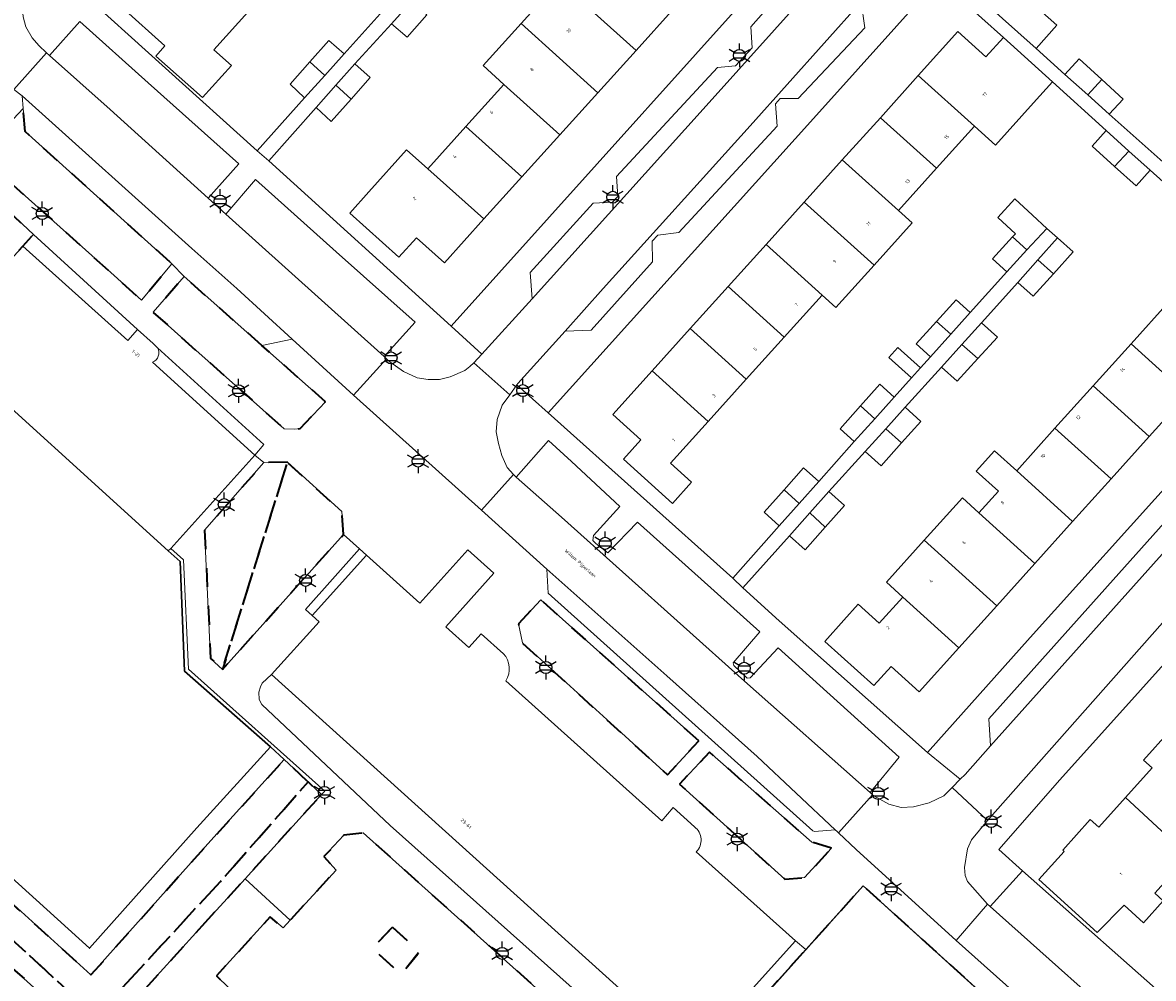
# Model space of a CAD drawing. Extents: x 105780 to 185197, y 477999 to 525027.
# Tile 238 of 256: x 108702 to 108822, y 479780 to 479881. Entities that reach past the tile are written whole.
import ezdxf
from ezdxf.enums import TextEntityAlignment as Align

# ---------------------------------------------------------------- set-up
doc = ezdxf.new("R2010")
doc.units = 0
doc.linetypes.add('XX-HIDDEN', pattern=[4, 2, -2])
for name, color, linetype, lineweight in [('B-GV-GR-MATERIAALGRENS-G', 252, 'XX-HIDDEN', 35), ('B-RO-IE-MEUBILAIR_WEGMEUBILAIR-S', 252, 'Continuous', 25), ('B-RO-IE-TERREINAFSCHEIDING_KUNSTMATIG_HEKWERK-G', 252, 'IE-TERREINAFSCHEIDING-KUNSTMATIG', 18), ('B-WE-GK-KADEMUUR-G', 252, 'Continuous', 18), ('B-WE-GW-WATERGANG_SLOOT_INSTEEK-G', 252, 'Continuous', 30), ('B-XX-KG-KADASTRAAL_BEBOUWING-G', 252, 'Continuous', 20), ('B1-WE-OG-BEBOUWING-T18', 7, 'Continuous', 18), ('B1-WE-OG-TERREIN_ERF-GV', 252, 'Continuous', 18), ('B1-WE-OG-TOPOGRAFIE-T18', 10, 'Continuous', 18), ('B1-WE-VH-VERHARDING_BETONSTRAATSTEEN-GV', 252, 'Continuous', 18), ('B1-WE-VH-VERHARDING_TEGEL-GV', 252, 'Continuous', 18)]:
    doc.layers.add(name, color=color, linetype=linetype, lineweight=lineweight)
doc.styles.add('NLCS-ISO', font='NLCS-ISO.ttf')
doc.styles.add('NLCS-ISO-M200-T18', font='NLCS-ISO.ttf', dxfattribs={"height": 0.36})
doc.linetypes.add('IE-TERREINAFSCHEIDING-KUNSTMATIG', pattern='A,4,[82,NLCS.SHX,S=0.75,R=90,X=0,Y=0],4,-2', length=10)

# ---------------------------------------------------------------- blocks, each defined once
blk = doc.blocks.new('B-SIE-WEG_LICHTMAST-SO')
at = {"ltscale": 0.1}
for p, q in [((0, 1.27), (0, 2.53)), ((-1.1, 0.63), (-2.19, 1.27)), ((1.1, 0.63), (2.19, 1.27)), ((-1.1, -0.63), (-2.19, -1.27)), ((0, -1.27), (0, -2.53)), ((1.1, -0.63), (2.19, -1.27))]:
    blk.add_line(p, q, dxfattribs=at)
at = {"flags": 128}
for points in [[(-1.16, 0.5), (1.16, 0.5)], [(-1.16, -0.5), (1.16, -0.5)]]:
    blk.add_lwpolyline(points, dxfattribs=at)
at = {"ltscale": 0.1}
blk.add_circle((0, 0), 1.27, dxfattribs=at)
at = {"style": 'NLCS-ISO'}
blk.add_attdef('TYPE', text='', height=1.8, dxfattribs=at).set_placement((0, 2.53), align=Align.BOTTOM_CENTER)

msp = doc.modelspace()

# ---------------------------------------------------------------- linework, layer by layer
at = {"layer": 'B-GV-GR-MATERIAALGRENS-G', "flags": 128}
for points in [[(108702.582, 479869.673), (108702.367, 479872.096), (108699.209, 479868.759), (108699.657, 479865.563), (108700.934, 479864.363), (108711.644, 479854.755), (108714.872, 479851.859), (108718.095, 479855.702)], [(108684.758, 479862.288), (108689.55, 479857.924), (108696.772, 479851.346), (108702.339, 479857.554), (108703.449, 479858.792), (108698.658, 479863.273), (108696.716, 479861.043), (108697.092, 479860.688), (108694.238, 479857.668), (108691.863, 479859.912), (108694.717, 479862.932), (108695.626, 479862.073), (108697.563, 479864.297), (108692.264, 479869.026), (108690.529, 479868.705), (108689.488, 479867.534)], [(108721.314, 479785.689), (108725.842, 479790.674), (108733.922, 479799.569), (108732.498, 479800.904), (108723.232, 479790.378), (108711.967, 479778.187), (108707.914, 479778.063), (108693.954, 479790.912), (108662.367, 479827.234), (108661.506, 479835.759), (108671.889, 479847.338), (108681.515, 479857.858), (108689.55, 479857.924), (108684.758, 479862.288), (108660.621, 479835.515), (108660.218, 479831.319), (108661.554, 479829.741), (108659.518, 479828.124), (108683.689, 479799.505), (108685.038, 479797.247), (108685.458, 479796.121), (108686.597, 479796.476), (108687.26, 479794.487), (108687.693, 479793.188), (108701.788, 479780.712), (108710.033, 479773.302), (108710.049, 479773.288)], [(108686.411, 479855.832), (108694.64, 479848.969), (108696.772, 479851.346), (108689.55, 479857.924), (108681.515, 479857.858), (108671.889, 479847.338), (108661.506, 479835.759), (108662.367, 479827.234), (108693.954, 479790.912), (108707.914, 479778.063), (108711.967, 479778.187), (108723.232, 479790.378), (108732.498, 479800.904), (108729.982, 479803.262), (108722.221, 479794.697), (108709.537, 479780.492), (108695.905, 479792.831), (108663.828, 479830.715)], [(108727.621, 479847.055), (108719.382, 479854.345), (108716.124, 479850.563), (108729.988, 479838.244), (108731.106, 479838.197), (108731.683, 479838.277), (108734.335, 479841.114)], [(108730.313, 479834.711), (108727.833, 479834.665), (108721.559, 479827.538), (108722.201, 479813.967), (108723.446, 479812.797)], [(108736.26, 479827.081), (108736.061, 479829.49), (108730.313, 479834.711), (108723.446, 479812.797)], [(108773.821, 479805.262), (108757.124, 479820.17), (108754.755, 479817.617), (108755.183, 479815.598), (108765.648, 479806.092), (108770.521, 479801.665)], [(108787.858, 479793.9), (108785.778, 479794.539), (108774.971, 479804.047), (108771.788, 479800.678), (108782.941, 479790.628), (108785.007, 479790.789)], [(108753.802, 479773.675), (108756.452, 479776.692), (108757.627, 479778.233), (108738.345, 479795.508), (108736.285, 479795.266), (108734.182, 479793.01), (108735.472, 479791.59), (108730.616, 479786.296), (108729.863, 479785.475), (108728.493, 479786.639), (108722.812, 479780.409), (108724.143, 479779.102), (108718.534, 479772.987), (108717.24, 479774.202), (108713.361, 479769.991), (108726.804, 479757.9), (108745.131, 479741.601), (108758.892, 479756.829), (108754.773, 479760.563), (108747.82, 479766.866)], [(108801.304, 479740.546), (108820.135, 479761.519), (108821.243, 479762.753), (108809.716, 479773.178), (108805.672, 479768.779), (108798.796, 479774.888), (108802.965, 479779.284), (108791.209, 479789.916), (108785.146, 479783.178), (108770.458, 479766.855), (108766.464, 479762.416), (108765.123, 479760.925), (108746.505, 479740.234), (108761.156, 479727.089), (108776.7, 479713.142)], [(108741.436, 479785.555), (108739.316, 479783.323), (108742.329, 479780.533), (108744.282, 479782.933)], [(108741.436, 479785.555), (108744.282, 479782.933), (108742.329, 479780.533), (108739.316, 479783.323)]]:
    msp.add_lwpolyline(points, close=True, dxfattribs=at)
at = {"layer": 'B-RO-IE-TERREINAFSCHEIDING_KUNSTMATIG_HEKWERK-G', "flags": 128}
msp.add_lwpolyline([(108817.672, 479763.421), (108818.956, 479764.822), (108791.209, 479789.916), (108746.439, 479739.961), (108776.7, 479713.142), (108821.243, 479762.753)], dxfattribs=at)
at = {"layer": 'B-WE-GK-KADEMUUR-G', "flags": 128}
msp.add_lwpolyline([(108717.985, 479825.6), (108717.723, 479825.337), (108718.965, 479824.211), (108719.449, 479812.618), (108728.523, 479804.629), (108729.982, 479803.262), (108732.498, 479800.904), (108733.922, 479799.569), (108734.278, 479799.937), (108719.842, 479812.824), (108719.326, 479824.382)], close=True, dxfattribs=at)
at = {"layer": 'B-WE-GW-WATERGANG_SLOOT_INSTEEK-G', "flags": 128}
for points in [[(108686.616, 479853.057), (108693.306, 479847.481), (108694.64, 479848.969), (108686.411, 479855.832), (108663.828, 479830.715), (108695.905, 479792.831), (108709.537, 479780.492), (108722.221, 479794.697), (108729.982, 479803.262), (108728.523, 479804.629), (108720.734, 479796.035), (108709.386, 479783.326), (108697.346, 479794.225), (108696.646, 479794.939), (108666.483, 479830.675)], [(108718.965, 479824.211), (108717.723, 479825.337), (108693.306, 479847.481), (108686.616, 479853.057), (108666.483, 479830.675), (108696.646, 479794.939), (108697.346, 479794.225), (108709.386, 479783.326), (108720.734, 479796.035), (108728.523, 479804.629), (108719.449, 479812.618)]]:
    msp.add_lwpolyline(points, close=True, dxfattribs=at)
at = {"layer": 'B-XX-KG-KADASTRAAL_BEBOUWING-G', "flags": 128}
for points in [[(108726.456, 479882.667), (108718.681, 479889.679), (108714.49, 479885.024), (108714.72, 479884.81), (108712.88, 479882.76), (108717.36, 479878.73), (108716.4, 479877.66), (108721.35, 479873.27), (108724.4, 479876.65), (108722.54, 479878.32)], [(108763.117, 479890.079), (108759.069, 479885.586), (108767.203, 479878.254), (108771.259, 479882.746)], [(108759.069, 479885.586), (108755.03, 479881.103), (108763.16, 479873.776), (108767.203, 479878.254)], [(108803.999, 479883.362), (108809.511, 479878.442), (108811.712, 479880.908), (108806.2, 479885.828)], [(108745.066, 479882.019), (108743.475, 479883.452), (108741.331, 479881.055), (108742.976, 479879.644)], [(108755.03, 479881.103), (108751.02, 479876.652), (108753.222, 479874.668), (108759.145, 479869.329), (108763.16, 479873.776)], [(108811.241, 479874.921), (108806.047, 479879.604), (108804.208, 479877.564), (108801.24, 479880.24), (108797.044, 479875.587), (108802.979, 479870.234), (108805.205, 479868.227), (108809.234, 479872.695)], [(108736.318, 479877.884), (108734.713, 479879.318), (108732.696, 479877.042), (108734.278, 479875.615)], [(108812.561, 479875.719), (108814.98, 479873.551), (108816.45, 479875.179), (108814.065, 479877.363)], [(108734.278, 479875.615), (108732.696, 479877.042), (108730.621, 479874.701), (108732.134, 479873.231)], [(108737.462, 479876.833), (108735.439, 479874.568), (108737.054, 479873.111), (108739.084, 479875.385)], [(108797.044, 479875.587), (108793.035, 479871.141), (108798.971, 479865.789), (108802.979, 479870.234)], [(108816.45, 479875.179), (108814.98, 479873.551), (108817.251, 479871.516), (108818.71, 479873.11)], [(108737.054, 479873.111), (108735.439, 479874.568), (108733.354, 479872.232), (108734.946, 479870.75)], [(108753.222, 479874.668), (108749.205, 479870.21), (108755.122, 479864.873), (108759.145, 479869.329)], [(108749.205, 479870.21), (108745.183, 479865.745), (108751.113, 479860.433), (108755.122, 479864.873)], [(108793.035, 479871.141), (108789.012, 479866.68), (108794.95, 479861.33), (108798.971, 479865.789)], [(108816.923, 479869.782), (108815.434, 479868.129), (108817.814, 479865.986), (108819.327, 479867.618)], [(108751.113, 479860.433), (108745.183, 479865.745), (108742.933, 479867.753), (108738.93, 479863.29), (108736.93, 479861.06), (108742.12, 479856.38), (108743.96, 479858.42), (108746.93, 479855.8)], [(108819.327, 479867.618), (108817.814, 479865.986), (108820.082, 479863.944), (108821.571, 479865.598)], [(108794.95, 479861.33), (108789.012, 479866.68), (108784.984, 479862.212), (108792.381, 479855.543), (108796.411, 479860.012)], [(108784.984, 479862.212), (108780.942, 479857.729), (108786.872, 479852.371), (108788.333, 479851.054), (108792.381, 479855.543)], [(108809.144, 479860.828), (108807.266, 479862.563), (108805.446, 479860.592), (108807.323, 479858.858), (108807.021, 479858.531), (108808.547, 479857.155), (108810.653, 479859.434)], [(108808.547, 479857.155), (108807.021, 479858.531), (108804.898, 479856.234), (108806.407, 479854.839)], [(108809.706, 479856.11), (108811.337, 479854.639), (108813.413, 479856.964), (108811.774, 479858.427)], [(108780.942, 479857.729), (108776.926, 479853.276), (108782.863, 479847.925), (108786.872, 479852.371)], [(108811.337, 479854.639), (108809.706, 479856.11), (108807.578, 479853.727), (108809.217, 479852.264)], [(108776.926, 479853.276), (108772.924, 479848.838), (108778.853, 479843.478), (108782.863, 479847.925)], [(108802.549, 479850.539), (108801.04, 479851.898), (108798.972, 479849.601), (108800.484, 479848.238)], [(108823.566, 479851.667), (108819.559, 479847.226), (108825.493, 479841.876), (108829.498, 479846.318)], [(108772.924, 479848.838), (108768.908, 479844.385), (108774.841, 479839.029), (108778.853, 479843.478)], [(108800.484, 479848.238), (108798.972, 479849.601), (108796.838, 479847.232), (108798.355, 479845.865)], [(108803.746, 479849.458), (108801.671, 479847.167), (108803.338, 479845.664), (108805.411, 479847.946)], [(108796.33, 479843.634), (108797.278, 479844.693), (108794.88, 479846.833), (108793.934, 479845.774)], [(108803.338, 479845.664), (108801.671, 479847.167), (108799.501, 479844.772), (108801.16, 479843.265)], [(108819.559, 479847.226), (108815.544, 479842.776), (108821.481, 479837.427), (108825.493, 479841.876)], [(108774.841, 479839.029), (108768.908, 479844.385), (108764.739, 479839.761), (108767.707, 479837.085), (108765.86, 479835.037), (108771.054, 479830.354), (108773.067, 479832.587), (108770.842, 479834.594)], [(108794.504, 479841.603), (108792.998, 479842.958), (108790.928, 479840.658), (108792.435, 479839.3)], [(108815.544, 479842.776), (108811.505, 479838.3), (108817.442, 479832.947), (108821.481, 479837.427)], [(108792.435, 479839.3), (108790.928, 479840.658), (108788.768, 479838.259), (108790.278, 479836.9)], [(108795.659, 479840.523), (108793.605, 479838.246), (108795.267, 479836.748), (108797.319, 479839.029)], [(108795.267, 479836.748), (108793.605, 479838.246), (108791.439, 479835.844), (108793.105, 479834.345)], [(108811.505, 479838.3), (108807.461, 479833.818), (108813.37, 479828.43), (108817.442, 479832.947)], [(108807.461, 479833.818), (108805.12, 479835.931), (108803.174, 479833.774), (108805.523, 479831.654), (108803.459, 479829.366), (108809.393, 479824.018), (108813.37, 479828.43)], [(108786.521, 479832.675), (108784.916, 479834.108), (108782.851, 479831.796), (108784.448, 479830.354)], [(108784.448, 479830.354), (108782.851, 479831.796), (108780.734, 479829.425), (108782.339, 479827.992)], [(108787.602, 479831.621), (108785.568, 479829.343), (108787.215, 479827.856), (108789.257, 479830.143)], [(108803.459, 479829.366), (108801.724, 479830.932), (108797.685, 479826.456), (108805.347, 479819.531), (108809.393, 479824.018)], [(108787.215, 479827.856), (108785.568, 479829.343), (108783.42, 479826.938), (108785.075, 479825.46)], [(108797.685, 479826.456), (108793.68, 479822.018), (108795.416, 479820.452), (108801.349, 479815.096), (108805.347, 479819.531)], [(108795.416, 479820.452), (108792.925, 479817.691), (108790.695, 479819.69), (108789.165, 479817.994), (108787.159, 479815.771), (108792.347, 479811.09), (108794.185, 479813.128), (108797.157, 479810.447), (108801.349, 479815.096)], [(108823.67, 479806.312), (108820.871, 479803.198), (108821.769, 479802.392), (108818.953, 479799.259), (108825.619, 479793.106), (108829.181, 479797.072), (108830.083, 479796.262), (108832.141, 479798.553)], [(108825.619, 479793.106), (108818.953, 479799.259), (108816.139, 479796.127), (108815.24, 479796.933), (108812.32, 479793.7), (108812.469, 479793.567), (108809.788, 479790.599), (108815.975, 479784.983), (108818.83, 479787.86), (108820.88, 479786.02), (108822.958, 479788.332), (108822.057, 479789.14)]]:
    msp.add_lwpolyline(points, close=True, dxfattribs=at)
for points in [[(108716.588, 479846.821), (108716.121, 479847.273), (108714.481, 479848.743), (108713.449, 479847.592), (108702.339, 479857.554), (108696.772, 479851.346), (108694.64, 479848.969), (108693.306, 479847.481), (108717.723, 479825.337), (108717.985, 479825.6), (108726.89, 479835.445), (108716.045, 479845.28)], [(108753.173, 479814.467), (108750.828, 479816.572), (108749.521, 479815.116), (108747.07, 479817.315), (108752.146, 479822.971), (108749.392, 479825.443), (108744.331, 479819.804), (108738.676, 479824.879), (108732.947, 479818.495), (108733.673, 479817.84), (108728.642, 479812.263), (108772.66, 479772.56), (108773.209, 479772.065), (108784.062, 479784.097), (108773.556, 479793.513)], [(108773.367, 479796.154), (108771.119, 479798.192), (108769.908, 479796.793), (108753.43, 479811.61)]]:
    msp.add_lwpolyline(points, dxfattribs=at)
for points in [[(108716.045, 479845.28, 0.4478819), (108716.588, 479846.821)], [(108753.43, 479811.61, 0.3314607), (108753.173, 479814.467)], [(108773.556, 479793.513, 0.4661358), (108773.367, 479796.154)]]:
    msp.add_lwpolyline(points, format="xyb", dxfattribs=at)
at = {"layer": 'B1-WE-OG-TERREIN_ERF-GV', "flags": 128}
for points in [[(108787.357, 479953.855), (108825.028, 479919.905), (108861.653, 479886.898), (108863.212, 479861.126), (108863.264, 479857.892), (108845.836, 479838.705), (108812.026, 479801.123), (108805.569, 479793.745), (108808.062, 479791.519), (108824.892, 479776.632)], [(108832.198, 479896.485), (108821.023, 479906.128), (108820.414, 479906.58), (108820.077, 479906.674), (108818.246, 479906.401), (108817.932, 479906.22), (108816.348, 479904.426), (108800.017, 479886.829), (108803.999, 479883.362), (108806.2, 479885.828), (108811.712, 479880.908), (108809.511, 479878.442), (108812.561, 479875.719), (108814.065, 479877.363), (108816.45, 479875.179), (108818.71, 479873.11), (108817.251, 479871.516), (108823.259, 479866.141)], [(108745.066, 479882.019), (108742.976, 479879.644), (108741.331, 479881.055), (108737.462, 479876.833), (108739.084, 479875.385), (108737.054, 479873.111), (108734.946, 479870.75), (108733.354, 479872.232), (108728.368, 479866.575), (108747.647, 479849.095), (108788.935, 479895.037)], [(108771.259, 479882.746), (108767.203, 479878.254), (108763.16, 479873.776), (108759.145, 479869.329), (108755.122, 479864.873), (108751.113, 479860.433), (108746.93, 479855.8), (108743.96, 479858.42), (108742.12, 479856.38), (108736.93, 479861.06), (108738.93, 479863.29), (108742.933, 479867.753), (108745.183, 479865.745), (108749.205, 479870.21), (108753.222, 479874.668), (108751.02, 479876.652), (108755.03, 479881.103), (108759.069, 479885.586)], [(108827.397, 479860.383), (108821.571, 479865.598), (108820.082, 479863.944), (108817.814, 479865.986), (108815.434, 479868.129), (108816.923, 479869.782), (108811.241, 479874.921), (108809.234, 479872.695), (108805.205, 479868.227), (108802.979, 479870.234), (108798.971, 479865.789), (108794.95, 479861.33), (108796.411, 479860.012), (108792.381, 479855.543), (108788.333, 479851.054), (108786.872, 479852.371), (108782.863, 479847.925), (108778.853, 479843.478), (108774.841, 479839.029), (108770.842, 479834.594), (108773.067, 479832.587), (108771.054, 479830.354), (108765.86, 479835.037), (108767.707, 479837.085), (108764.739, 479839.761), (108768.908, 479844.385), (108772.924, 479848.838), (108776.926, 479853.276), (108780.942, 479857.729), (108784.984, 479862.212), (108789.012, 479866.68), (108793.035, 479871.141), (108797.044, 479875.587), (108801.24, 479880.24), (108804.208, 479877.564), (108806.047, 479879.604), (108799.18, 479885.792), (108786.277, 479871.408), (108757.907, 479839.934), (108777.438, 479822.436), (108782.339, 479827.992), (108780.734, 479829.425), (108782.851, 479831.796), (108784.916, 479834.108), (108786.521, 479832.675), (108790.278, 479836.9), (108788.768, 479838.259), (108790.928, 479840.658), (108792.998, 479842.958), (108794.504, 479841.603), (108796.33, 479843.634), (108793.934, 479845.774), (108794.88, 479846.833), (108797.278, 479844.693), (108798.355, 479845.865), (108796.838, 479847.232), (108798.972, 479849.601), (108801.04, 479851.898), (108802.549, 479850.539), (108806.407, 479854.839), (108804.898, 479856.234), (108807.021, 479858.531), (108807.323, 479858.858), (108805.446, 479860.592), (108807.266, 479862.563), (108809.144, 479860.828), (108810.653, 479859.434), (108811.774, 479858.427), (108813.413, 479856.964), (108811.337, 479854.639), (108809.217, 479852.264), (108807.578, 479853.727), (108803.746, 479849.458), (108805.411, 479847.946), (108803.338, 479845.664), (108801.16, 479843.265), (108799.501, 479844.772), (108795.659, 479840.523), (108797.319, 479839.029), (108795.267, 479836.748), (108793.105, 479834.345), (108791.439, 479835.844), (108787.602, 479831.621), (108789.257, 479830.143), (108787.215, 479827.856), (108785.075, 479825.46), (108783.42, 479826.938), (108778.5, 479821.427), (108782.326, 479817.951), (108798.029, 479804.031), (108808.888, 479816.194), (108824.636, 479833.669)], [(108707.724, 479885.157), (108727.114, 479867.636), (108732.134, 479873.231), (108730.621, 479874.701), (108732.696, 479877.042), (108734.713, 479879.318), (108736.318, 479877.884), (108740.139, 479882.119)], [(108740.139, 479882.119), (108736.318, 479877.884), (108734.278, 479875.615), (108732.134, 479873.231), (108727.114, 479867.636), (108728.368, 479866.575), (108733.354, 479872.232), (108735.439, 479874.568), (108737.462, 479876.833), (108741.331, 479881.055), (108743.475, 479883.452)], [(108726.456, 479882.667), (108722.54, 479878.32), (108724.4, 479876.65), (108721.35, 479873.27), (108716.4, 479877.66), (108717.36, 479878.73), (108712.88, 479882.76)], [(108825.493, 479841.876), (108821.481, 479837.427), (108817.442, 479832.947), (108813.37, 479828.43), (108809.393, 479824.018), (108805.347, 479819.531), (108801.349, 479815.096), (108797.157, 479810.447), (108794.185, 479813.128), (108792.347, 479811.09), (108787.159, 479815.771), (108789.165, 479817.994), (108790.695, 479819.69), (108792.925, 479817.691), (108795.416, 479820.452), (108793.68, 479822.018), (108797.685, 479826.456), (108801.724, 479830.932), (108803.459, 479829.366), (108805.523, 479831.654), (108803.174, 479833.774), (108805.12, 479835.931), (108807.461, 479833.818), (108811.505, 479838.3), (108815.544, 479842.776), (108819.559, 479847.226), (108823.566, 479851.667)], [(108716.045, 479845.28), (108726.89, 479835.445), (108727.831, 479836.583), (108716.588, 479846.821)], [(108822.958, 479788.332), (108820.88, 479786.02), (108818.83, 479787.86), (108815.975, 479784.983), (108809.788, 479790.599), (108812.469, 479793.567), (108812.32, 479793.7), (108815.24, 479796.933), (108816.139, 479796.127), (108818.953, 479799.259), (108821.769, 479802.392), (108820.871, 479803.198), (108823.67, 479806.312)]]:
    msp.add_lwpolyline(points, dxfattribs=at)
for points in [[(108799.501, 479844.772), (108801.671, 479847.167), (108803.746, 479849.458), (108807.578, 479853.727), (108809.706, 479856.11), (108811.774, 479858.427), (108810.653, 479859.434), (108808.547, 479857.155), (108806.407, 479854.839), (108802.549, 479850.539), (108800.484, 479848.238), (108798.355, 479845.865), (108797.278, 479844.693), (108796.33, 479843.634), (108794.504, 479841.603), (108792.435, 479839.3), (108790.278, 479836.9), (108786.521, 479832.675), (108784.448, 479830.354), (108782.339, 479827.992), (108777.438, 479822.436), (108778.5, 479821.427), (108783.42, 479826.938), (108785.568, 479829.343), (108787.602, 479831.621), (108791.439, 479835.844), (108793.605, 479838.246), (108795.659, 479840.523)], [(108703.449, 479858.792), (108702.339, 479857.554), (108713.449, 479847.592), (108714.481, 479848.743)], [(108738.676, 479824.879), (108737.944, 479825.536), (108732.233, 479819.139), (108732.947, 479818.495)], [(108728.642, 479812.263), (108727.66, 479811.361), (108727.472, 479810.968), (108727.284, 479810.404), (108727.336, 479809.617), (108727.631, 479809.09), (108741.206, 479796.314), (108760.452, 479779.13), (108769.715, 479770.787), (108771.144, 479770.972), (108772.66, 479772.56)]]:
    msp.add_lwpolyline(points, close=True, dxfattribs=at)
at = {"layer": 'B1-WE-OG-TERREIN_ERF-GV'}
msp.add_lwpolyline([(108716.588, 479846.821, -0.4478819), (108716.045, 479845.28)], format="xyb", dxfattribs=at)
at = {"layer": 'B1-WE-VH-VERHARDING_BETONSTRAATSTEEN-GV', "flags": 128}
for points in [[(108703.314, 479879.569), (108702.635, 479880.74), (108702.355, 479881.793), (108702.205, 479883.623), (108702.577, 479885.373), (108702.883, 479886.082), (108703.834, 479887.299), (108700.153, 479890.579), (108688.154, 479877.264), (108691.8, 479874.096), (108691.949, 479874.257), (108692.575, 479874.92), (108693.981, 479875.628), (108695.14, 479875.961), (108696.681, 479876.221), (108697.153, 479876.119), (108698.351, 479875.859), (108700.122, 479875.111), (108701.371, 479874.138), (108704.855, 479878.014), (108704.035, 479878.777)], [(108789.369, 479888.841), (108786.351, 479888.711), (108779.354, 479880.742), (108779.464, 479878.533), (108777.702, 479876.626), (108775.826, 479876.457), (108765.118, 479864.931), (108765.253, 479862.818), (108764.722, 479862.222), (108762.671, 479862.09), (108755.983, 479854.767), (108756.2, 479851.984), (108774.303, 479872.05)], [(108791.003, 479883.397), (108779.27, 479870.289), (108763.733, 479853.07), (108759.682, 479848.581), (108762.44, 479848.675), (108768.928, 479855.908), (108768.915, 479858.091), (108769.491, 479858.737), (108771.706, 479859.019), (108782.131, 479870.262), (108781.936, 479872.608), (108782.455, 479873.156), (108784.354, 479873.185), (108791.41, 479880.655)], [(108715.597, 479874.813), (108708.351, 479881.296), (108705.17, 479877.733), (108711.568, 479872.021), (108721.947, 479862.616), (108725.166, 479866.253)], [(108723.792, 479860.951), (108721.947, 479862.616), (108711.568, 479872.021), (108705.17, 479877.733), (108704.855, 479878.014), (108701.371, 479874.138), (108702.247, 479873.451), (108720.228, 479857.327), (108724.969, 479853.075), (108730.83, 479847.717), (108737.298, 479841.804), (108740.799, 479845.655), (108740.551, 479845.877)], [(108702.247, 479873.451), (108702.367, 479872.096), (108702.582, 479869.673), (108718.095, 479855.702), (108719.382, 479854.345), (108727.621, 479847.055), (108730.83, 479847.717), (108724.969, 479853.075), (108720.228, 479857.327)], [(108735.48, 479856.969), (108726.94, 479864.609), (108723.792, 479860.951), (108740.551, 479845.877), (108743.821, 479849.507)], [(108753.838, 479841.85), (108750.051, 479845.223), (108749.63, 479844.818), (108749.073, 479844.393), (108747.538, 479843.741), (108746.391, 479843.456), (108745.197, 479843.451), (108744.04, 479843.621), (108742.588, 479844.293), (108741.162, 479845.328), (108740.799, 479845.655), (108737.298, 479841.804), (108750.844, 479829.625), (108754.24, 479833.403), (108753.568, 479834.142), (108753.009, 479835.414), (108752.638, 479836.697), (108752.396, 479837.925), (108752.494, 479839.234), (108753.037, 479840.742)], [(108754.506, 479833.126), (108759.317, 479828.889), (108778.666, 479811.554), (108791.952, 479799.775), (108795.029, 479803.541), (108786.629, 479811.116), (108782.218, 479815.093), (108779.272, 479811.913), (108778.963, 479811.885), (108777.525, 479813.217), (108777.466, 479813.492), (108780.303, 479816.784), (108774.09, 479822.346), (108767.344, 479828.385), (108764.197, 479825.127), (108762.932, 479826.108), (108762.63, 479826.437), (108762.694, 479826.975), (108765.49, 479830.04), (108760.372, 479834.77), (108757.946, 479837.013)], [(108832.232, 479835.465), (108829.322, 479835.3), (108804.501, 479807.59), (108804.69, 479804.714)], [(108759.317, 479828.889), (108754.506, 479833.126), (108754.24, 479833.403), (108750.844, 479829.625), (108757.758, 479823.412), (108770.447, 479812.141), (108779.997, 479803.584), (108788.27, 479795.836), (108788.47, 479795.649), (108788.605, 479795.523), (108792.208, 479799.548), (108791.952, 479799.775), (108778.666, 479811.554)], [(108770.447, 479812.141), (108757.758, 479823.412), (108757.901, 479820.874), (108785.879, 479795.734), (108786.061, 479795.659), (108788.27, 479795.836), (108779.997, 479803.584)], [(108802.684, 479794.79), (108804.357, 479796.821), (108800.635, 479800.331), (108799.754, 479799.446), (108798.2, 479798.685), (108796.535, 479798.279), (108795.249, 479798.213), (108793.946, 479798.571), (108792.33, 479799.44), (108792.208, 479799.548), (108788.605, 479795.523), (108790.491, 479793.756), (108801.056, 479784.155), (108804.377, 479787.976), (108802.264, 479790.368), (108802.014, 479791.028), (108801.923, 479791.869), (108802.241, 479793.824)], [(108808.062, 479791.519), (108804.645, 479787.724), (108821.389, 479772.782), (108824.892, 479776.632)]]:
    msp.add_lwpolyline(points, close=True, dxfattribs=at)
for points in [[(108789.369, 479888.841), (108774.303, 479872.05), (108756.2, 479851.984), (108750.895, 479846.151), (108750.051, 479845.223), (108753.838, 479841.85), (108754.597, 479842.899), (108754.684, 479843.019), (108759.682, 479848.581), (108763.733, 479853.07), (108779.27, 479870.289), (108791.003, 479883.397)], [(108832.232, 479835.465), (108804.69, 479804.714), (108802.001, 479801.702), (108801.494, 479801.193), (108800.635, 479800.331), (108804.357, 479796.821), (108814.692, 479808.499), (108840.032, 479837.131)], [(108821.389, 479772.782), (108804.645, 479787.724), (108804.377, 479787.976), (108801.056, 479784.155), (108828.973, 479759.23)]]:
    msp.add_lwpolyline(points, dxfattribs=at)
at = {"layer": 'B1-WE-VH-VERHARDING_TEGEL-GV', "flags": 128}
for points in [[(108788.935, 479895.037), (108747.647, 479849.095), (108750.895, 479846.151), (108756.2, 479851.984), (108755.983, 479854.767), (108762.671, 479862.09), (108764.722, 479862.222), (108765.253, 479862.818), (108765.118, 479864.931), (108775.826, 479876.457), (108777.702, 479876.626), (108779.464, 479878.533), (108779.354, 479880.742), (108786.351, 479888.711)], [(108791.003, 479883.397), (108791.41, 479880.655), (108784.354, 479873.185), (108782.455, 479873.156), (108781.936, 479872.608), (108782.131, 479870.262), (108771.706, 479859.019), (108769.491, 479858.737), (108768.915, 479858.091), (108768.928, 479855.908), (108762.44, 479848.675), (108759.682, 479848.581), (108754.684, 479843.019), (108754.597, 479842.899), (108757.907, 479839.934), (108786.277, 479871.408), (108799.18, 479885.792)], [(108702.355, 479881.793), (108702.635, 479880.74), (108703.314, 479879.569), (108704.035, 479878.777), (108704.855, 479878.014), (108705.17, 479877.733), (108708.351, 479881.296), (108715.597, 479874.813), (108725.166, 479866.253), (108721.947, 479862.616), (108723.792, 479860.951), (108726.94, 479864.609), (108735.48, 479856.969), (108743.821, 479849.507), (108740.551, 479845.877), (108740.799, 479845.655), (108741.162, 479845.328), (108742.588, 479844.293), (108744.04, 479843.621), (108745.197, 479843.451), (108746.391, 479843.456), (108747.538, 479843.741), (108749.073, 479844.393), (108749.63, 479844.818), (108750.051, 479845.223), (108750.895, 479846.151), (108747.647, 479849.095), (108728.368, 479866.575), (108727.114, 479867.636), (108707.724, 479885.157)], [(108699.209, 479868.759), (108702.367, 479872.096), (108702.247, 479873.451)], [(108788.605, 479795.523), (108788.47, 479795.649), (108788.27, 479795.836), (108786.061, 479795.659), (108785.879, 479795.734), (108757.901, 479820.874), (108757.758, 479823.412), (108750.844, 479829.625), (108737.298, 479841.804), (108730.83, 479847.717), (108727.621, 479847.055), (108734.335, 479841.114), (108731.683, 479838.277), (108731.106, 479838.197), (108729.988, 479838.244), (108716.124, 479850.563), (108719.382, 479854.345), (108718.095, 479855.702), (108714.872, 479851.859), (108711.644, 479854.755), (108700.934, 479864.363)], [(108698.658, 479863.273), (108703.449, 479858.792), (108714.481, 479848.743), (108716.121, 479847.273), (108716.588, 479846.821), (108727.831, 479836.583), (108726.89, 479835.445), (108727.833, 479834.665), (108730.313, 479834.711), (108736.061, 479829.49), (108736.26, 479827.081), (108737.944, 479825.536), (108738.676, 479824.879), (108744.331, 479819.804), (108749.392, 479825.443), (108752.146, 479822.971), (108747.07, 479817.315), (108749.521, 479815.116), (108750.828, 479816.572), (108753.173, 479814.467)], [(108840.032, 479837.131), (108814.692, 479808.499), (108804.357, 479796.821), (108802.684, 479794.79), (108802.241, 479793.824), (108801.923, 479791.869), (108802.014, 479791.028), (108802.264, 479790.368), (108804.377, 479787.976), (108804.645, 479787.724), (108808.062, 479791.519), (108805.569, 479793.745), (108812.026, 479801.123), (108845.836, 479838.705)], [(108760.452, 479779.13), (108741.206, 479796.314), (108727.631, 479809.09), (108727.336, 479809.617), (108727.284, 479810.404), (108727.472, 479810.968), (108727.66, 479811.361), (108728.642, 479812.263), (108733.673, 479817.84), (108732.947, 479818.495), (108732.233, 479819.139), (108737.944, 479825.536), (108736.26, 479827.081), (108723.446, 479812.797), (108722.201, 479813.967), (108721.559, 479827.538), (108727.833, 479834.665), (108726.89, 479835.445), (108717.985, 479825.6), (108719.326, 479824.382), (108719.842, 479812.824), (108734.278, 479799.937), (108733.922, 479799.569), (108725.842, 479790.674), (108730.616, 479786.296), (108735.472, 479791.59), (108734.182, 479793.01), (108736.285, 479795.266), (108738.345, 479795.508), (108757.627, 479778.233)], [(108824.636, 479833.669), (108808.888, 479816.194), (108798.029, 479804.031), (108801.494, 479801.193), (108802.001, 479801.702), (108804.69, 479804.714), (108804.501, 479807.59), (108829.322, 479835.3)], [(108753.43, 479811.61), (108769.908, 479796.793), (108771.119, 479798.192), (108773.367, 479796.154)], [(108773.556, 479793.513), (108784.062, 479784.097), (108785.146, 479783.178), (108791.209, 479789.916), (108802.965, 479779.284), (108809.716, 479773.178), (108821.243, 479762.753), (108820.135, 479761.519), (108821.215, 479760.517), (108823.004, 479758.953), (108823.24, 479758.766), (108823.694, 479759.257), (108839.813, 479744.828), (108841.63, 479742.956), (108843.964, 479745.595), (108841.716, 479747.583), (108829.909, 479758.026), (108829.219, 479759.011), (108828.973, 479759.23), (108801.056, 479784.155), (108790.491, 479793.756), (108788.605, 479795.523)], [(108724.143, 479779.102), (108722.812, 479780.409), (108728.493, 479786.639), (108729.863, 479785.475), (108730.616, 479786.296), (108725.842, 479790.674), (108721.314, 479785.689), (108710.049, 479773.288)], [(108770.458, 479766.855), (108785.146, 479783.178), (108784.062, 479784.097), (108773.209, 479772.065)]]:
    msp.add_lwpolyline(points, dxfattribs=at)
for points in [[(108817.251, 479871.516), (108814.98, 479873.551), (108812.561, 479875.719), (108809.511, 479878.442), (108803.999, 479883.362), (108800.017, 479886.829), (108799.18, 479885.792), (108806.047, 479879.604), (108811.241, 479874.921), (108816.923, 479869.782), (108819.327, 479867.618), (108821.571, 479865.598), (108827.397, 479860.383), (108832.577, 479855.709), (108839.18, 479849.9), (108840.217, 479851.045), (108836.542, 479854.198), (108831.074, 479859.149), (108827.954, 479861.941), (108827.879, 479861.858), (108825.668, 479863.908), (108823.259, 479866.141)], [(108757.946, 479837.013), (108760.372, 479834.77), (108765.49, 479830.04), (108762.694, 479826.975), (108762.63, 479826.437), (108762.932, 479826.108), (108764.197, 479825.127), (108767.344, 479828.385), (108774.09, 479822.346), (108780.303, 479816.784), (108777.466, 479813.492), (108777.525, 479813.217), (108778.963, 479811.885), (108779.272, 479811.913), (108782.218, 479815.093), (108786.629, 479811.116), (108795.029, 479803.541), (108791.952, 479799.775), (108792.208, 479799.548), (108792.33, 479799.44), (108793.946, 479798.571), (108795.249, 479798.213), (108796.535, 479798.279), (108798.2, 479798.685), (108799.754, 479799.446), (108800.635, 479800.331), (108801.494, 479801.193), (108798.029, 479804.031), (108782.326, 479817.951), (108778.5, 479821.427), (108777.438, 479822.436), (108757.907, 479839.934), (108754.597, 479842.899), (108753.838, 479841.85), (108753.037, 479840.742), (108752.494, 479839.234), (108752.396, 479837.925), (108752.638, 479836.697), (108753.009, 479835.414), (108753.568, 479834.142), (108754.24, 479833.403), (108754.506, 479833.126)], [(108773.821, 479805.262), (108770.521, 479801.665), (108765.648, 479806.092), (108755.183, 479815.598), (108754.755, 479817.617), (108757.124, 479820.17)], [(108787.858, 479793.9), (108785.007, 479790.789), (108782.941, 479790.628), (108771.788, 479800.678), (108774.971, 479804.047), (108785.778, 479794.539)], [(108687.26, 479794.487), (108686.597, 479796.476), (108685.458, 479796.121), (108685.963, 479794.756), (108686.202, 479794.085), (108686.738, 479792.58), (108687.078, 479790.26), (108693.769, 479784.247), (108698.793, 479779.73), (108708.194, 479771.281), (108710.033, 479773.302), (108701.788, 479780.712), (108687.693, 479793.188)]]:
    msp.add_lwpolyline(points, close=True, dxfattribs=at)
at = {"layer": 'B1-WE-VH-VERHARDING_TEGEL-GV'}
for points in [[(108753.173, 479814.467, -0.3314607), (108753.43, 479811.61)], [(108773.367, 479796.154, -0.4661358), (108773.556, 479793.513)]]:
    msp.add_lwpolyline(points, format="xyb", dxfattribs=at)

# ---------------------------------------------------------------- block references
at = {"layer": 'B-RO-IE-MEUBILAIR_WEGMEUBILAIR-S', "xscale": 0.5, "yscale": 0.5, "zscale": 0.5}
for p in [(108778.126, 479877.734), (108764.725, 479862.725), (108723.204, 479862.324), (108704.392, 479861.007), (108741.285, 479845.733), (108725.156, 479842.259), (108755.213, 479842.279), (108744.133, 479834.833), (108723.637, 479830.232), (108763.936, 479826.134), (108732.246, 479822.219), (108757.656, 479813.004), (108778.636, 479812.919), (108734.237, 479799.8), (108792.81, 479799.686), (108804.77, 479796.717), (108777.9, 479794.859), (108794.176, 479789.557), (108753.034, 479782.779)]:
    msp.add_blockref('B-SIE-WEG_LICHTMAST-SO', p, dxfattribs=at)

# ---------------------------------------------------------------- texts
at = {"layer": 'B1-WE-OG-BEBOUWING-T18', "style": 'NLCS-ISO-M200-T18'}
for s, rotation, p in [('10', 40.5, (108760.088, 479880.342)), ('8', 40.5, (108756.176, 479876.235)), ('17', 48, (108804.097, 479873.603)), ('6', 40.5, (108751.923, 479871.722)), ('15', 40.5, (108800.05, 479869.102)), ('4', 40.5, (108748.017, 479867.035)), ('13', 40.5, (108795.912, 479864.405)), ('2', 40.5, (108743.764, 479862.608)), ('11', 40.5, (108791.775, 479859.932)), ('9', 40.5, (108788.188, 479855.946)), ('7', 40.5, (108784.164, 479851.361)), ('1-21', 318.1, (108714.304, 479846.216)), ('5', 40.5, (108779.803, 479846.665)), ('14', 40.5, (108818.642, 479844.491)), ('3', 40.5, (108775.442, 479841.745)), ('12', 40.5, (108813.961, 479839.45)), ('1', 40.5, (108771.191, 479837.048)), ('10', 40.5, (108810.24, 479835.369)), ('8', 40.5, (108805.96, 479830.433)), ('6', 40.5, (108801.879, 479826.233)), ('4', 40.5, (108798.398, 479822.152)), ('2', 40.5, (108793.837, 479817.231)), ('23-61', 317.9, (108749.218, 479796.499)), ('1', 48.1, (108818.496, 479791.161))]:
    msp.add_text(s, height=0.36, rotation=rotation, dxfattribs=at).set_placement(p, align=Align.MIDDLE)
at = {"layer": 'B1-WE-OG-TOPOGRAFIE-T18', "style": 'NLCS-ISO-M200-T18'}
msp.add_text('Willem Pijperlaan', height=0.36, rotation=318.4, dxfattribs=at).set_placement((108761.279, 479823.982), align=Align.MIDDLE)

doc.saveas('drawing.dxf')
